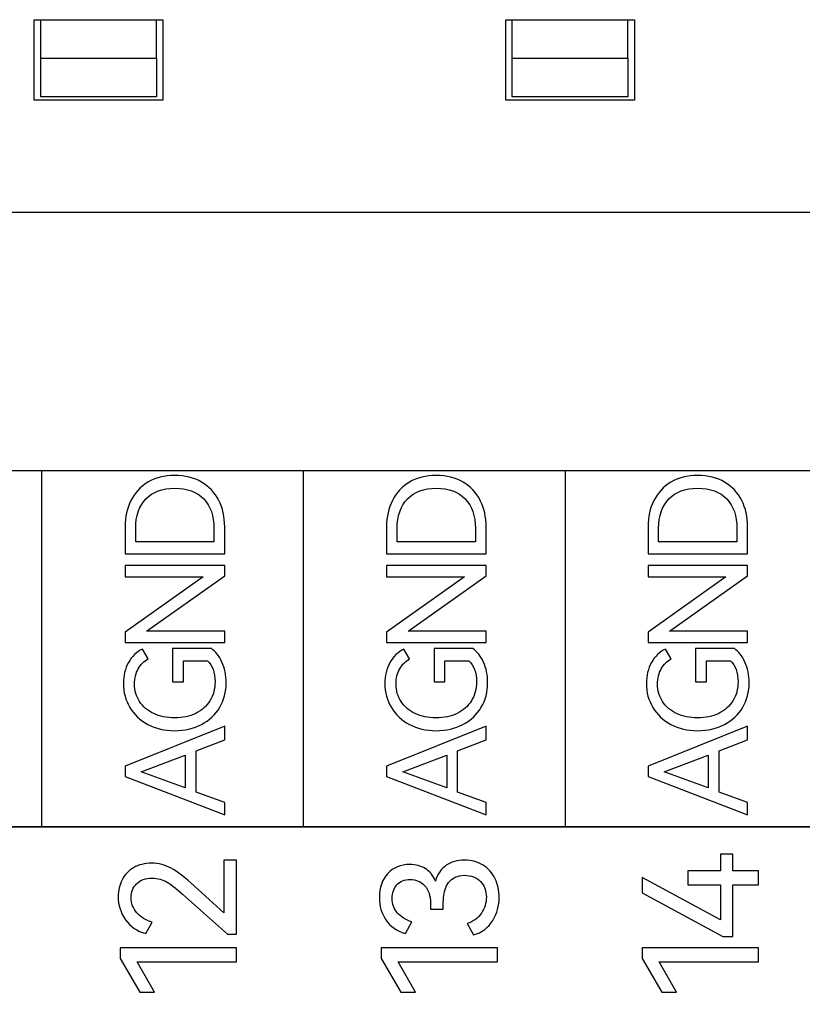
# Model space of a CAD drawing. Header units: millimetres. Extents: x 0 to 427, y 0 to 299.
# Tile 19 of 29: x 132 to 144, y 163 to 178. Entities that reach past the tile are written whole.
import ezdxf

# ---------------------------------------------------------------- set-up
doc = ezdxf.new("R2010")
doc.units = ezdxf.units.MM
doc.header["$LTSCALE"] = 23.1
doc.header["$MEASUREMENT"] = 0
doc.header["$PDSIZE"] = -5
doc.layers.add('IQC尺寸', color=3, linetype='Continuous', lineweight=18)
doc.layers.add('Layer0000', color=7, linetype='Continuous', lineweight=25)
doc.dimstyles.new('+-0.05', dxfattribs={"dimtxt": 2, "dimasz": 2, "dimexe": 1.25, "dimexo": 0.625, "dimtad": 1, "dimdsep": 46, "dimtxsty": 'Standard', "dimcen": 1.5, "dimdle": 4, "dimadec": 0, "dimazin": 0, "dimtol": 1, "dimtp": 0.05, "dimtm": 0.05, "dimtfac": 1, "dimtmove": 0, "dimatfit": 3, "dimfxl": 1, "dimtolj": 1, "dimarcsym": 0})

# ---------------------------------------------------------------- blocks, each defined once
blk = doc.blocks.new('*D34')
at = {"layer": 'Defpoints', "color": 0}
for p in [(195.088, 174.065), (89.1, 120.365), (195.088, 100.517)]:
    blk.add_point(p, dxfattribs=at)
at = {"layer": 'IQC尺寸', "color": 0, "lineweight": -2}
for p, q in [((195.088, 173.44), (195.088, 99.267)), ((89.1, 119.74), (89.1, 99.267)), ((91.1, 100.517), (193.088, 100.517))]:
    blk.add_line(p, q, dxfattribs=at)
at = {"layer": 'IQC尺寸', "color": 0}
for points in [[(91.1, 100.851), (91.1, 100.184), (89.1, 100.517)], [(193.088, 100.184), (193.088, 100.851), (195.088, 100.517)]]:
    blk.add_solid(points, dxfattribs=at)
at = {"layer": 'IQC尺寸', "color": 0, "insert": (142.094, 102.172), "char_height": 2, "attachment_point": 5}
blk.add_mtext('\\A1;106%%p0.2', dxfattribs=at)

msp = doc.modelspace()

# ---------------------------------------------------------------- linework, layer by layer
at = {"layer": 'Layer0000', "color": 7, "linetype": 'Continuous', "lineweight": 25}
for p, q in [((132.142, 177.115), (132.142, 178.365)), ((132.142, 178.365), (134.142, 178.365)), ((132.242, 177.765), (132.242, 178.365)), ((134.042, 177.765), (134.042, 178.365)), ((134.142, 178.365), (134.142, 177.115)), ((139.472, 177.115), (139.472, 178.365)), ((139.472, 178.365), (141.472, 178.365)), ((139.572, 177.765), (139.572, 178.365)), ((141.372, 177.765), (141.372, 178.365)), ((141.472, 178.365), (141.472, 177.115)), ((132.242, 177.165), (132.242, 177.765)), ((132.242, 177.765), (134.042, 177.765)), ((134.042, 177.765), (134.042, 177.165)), ((139.572, 177.165), (139.572, 177.765)), ((139.572, 177.765), (141.372, 177.765)), ((141.372, 177.765), (141.372, 177.165)), ((134.042, 177.165), (132.242, 177.165)), ((141.372, 177.165), (139.572, 177.165)), ((134.142, 177.115), (132.142, 177.115)), ((141.472, 177.115), (139.472, 177.115)), ((188.952, 175.365), (119.768, 175.365))]:
    msp.add_line(p, q, dxfattribs=at)
msp.add_lwpolyline([(160.752, 162.877), (160.752, 165.808), (124.119, 165.808), (124.119, 162.877), (160.752, 162.877)], close=True, dxfattribs=at)
for points, knots in [([(160.752, 171.351), (160.752, 171.351), (156.681, 171.351), (156.681, 171.351), (156.681, 171.351), (156.681, 171.351), (152.611, 171.351), (152.611, 171.351), (152.611, 171.351), (152.611, 171.351), (148.541, 171.351), (148.541, 171.351), (148.541, 171.351), (148.541, 171.351), (144.47, 171.351), (144.47, 171.351), (144.47, 171.351), (144.47, 171.351), (140.4, 171.351), (140.4, 171.351), (140.4, 171.351), (140.4, 171.351), (136.329, 171.351), (136.329, 171.351), (136.329, 171.351), (136.329, 171.351), (132.259, 171.351), (132.259, 171.351), (132.259, 171.351), (132.259, 171.351), (128.189, 171.351), (128.189, 171.351), (128.189, 171.351), (128.189, 171.351), (124.119, 171.351), (124.119, 171.351)], [0, 0, 0, 0, 0.111111, 0.111111, 0.111111, 0.111111, 0.222222, 0.222222, 0.222222, 0.222222, 0.333333, 0.333333, 0.333333, 0.333333, 0.444444, 0.444444, 0.444444, 0.444444, 0.555556, 0.555556, 0.555556, 0.555556, 0.666667, 0.666667, 0.666667, 0.666667, 0.777778, 0.777778, 0.777778, 0.777778, 0.888889, 0.888889, 0.888889, 0.888889, 1, 1, 1, 1]), ([(133.553, 170.48), (133.553, 170.631), (133.583, 170.767), (133.644, 170.887), (133.644, 170.887), (133.704, 171.008), (133.793, 171.103), (133.909, 171.172), (133.909, 171.172), (134.026, 171.241), (134.164, 171.276), (134.325, 171.276), (134.325, 171.276), (134.487, 171.276), (134.627, 171.242), (134.743, 171.173), (134.743, 171.173), (134.86, 171.105), (134.948, 171.01), (135.01, 170.89), (135.01, 170.89), (135.071, 170.769), (135.102, 170.632), (135.102, 170.48), (135.102, 170.48), (135.102, 170.48), (135.102, 170.057), (135.102, 170.057), (135.102, 170.057), (135.102, 170.057), (133.553, 170.057), (133.553, 170.057), (133.553, 170.057), (133.553, 170.057), (133.553, 170.48), (133.553, 170.48)], [0, 0, 0, 0, 0.111111, 0.111111, 0.111111, 0.111111, 0.222222, 0.222222, 0.222222, 0.222222, 0.333333, 0.333333, 0.333333, 0.333333, 0.444444, 0.444444, 0.444444, 0.444444, 0.555556, 0.555556, 0.555556, 0.555556, 0.666667, 0.666667, 0.666667, 0.666667, 0.777778, 0.777778, 0.777778, 0.777778, 0.888889, 0.888889, 0.888889, 0.888889, 1, 1, 1, 1]), ([(137.619, 170.48), (137.619, 170.631), (137.649, 170.767), (137.71, 170.887), (137.71, 170.887), (137.77, 171.008), (137.859, 171.103), (137.975, 171.172), (137.975, 171.172), (138.092, 171.241), (138.23, 171.276), (138.391, 171.276), (138.391, 171.276), (138.553, 171.276), (138.693, 171.242), (138.809, 171.173), (138.809, 171.173), (138.926, 171.105), (139.014, 171.01), (139.076, 170.89), (139.076, 170.89), (139.137, 170.769), (139.168, 170.632), (139.168, 170.48), (139.168, 170.48), (139.168, 170.48), (139.168, 170.057), (139.168, 170.057), (139.168, 170.057), (139.168, 170.057), (137.619, 170.057), (137.619, 170.057), (137.619, 170.057), (137.619, 170.057), (137.619, 170.48), (137.619, 170.48)], [0, 0, 0, 0, 0.111111, 0.111111, 0.111111, 0.111111, 0.222222, 0.222222, 0.222222, 0.222222, 0.333333, 0.333333, 0.333333, 0.333333, 0.444444, 0.444444, 0.444444, 0.444444, 0.555556, 0.555556, 0.555556, 0.555556, 0.666667, 0.666667, 0.666667, 0.666667, 0.777778, 0.777778, 0.777778, 0.777778, 0.888889, 0.888889, 0.888889, 0.888889, 1, 1, 1, 1]), ([(141.685, 170.48), (141.685, 170.631), (141.715, 170.767), (141.776, 170.887), (141.776, 170.887), (141.836, 171.008), (141.925, 171.103), (142.041, 171.172), (142.041, 171.172), (142.158, 171.241), (142.296, 171.276), (142.457, 171.276), (142.457, 171.276), (142.619, 171.276), (142.759, 171.242), (142.875, 171.173), (142.875, 171.173), (142.992, 171.105), (143.08, 171.01), (143.142, 170.89), (143.142, 170.89), (143.203, 170.769), (143.234, 170.632), (143.234, 170.48), (143.234, 170.48), (143.234, 170.48), (143.234, 170.057), (143.234, 170.057), (143.234, 170.057), (143.234, 170.057), (141.685, 170.057), (141.685, 170.057), (141.685, 170.057), (141.685, 170.057), (141.685, 170.48), (141.685, 170.48)], [0, 0, 0, 0, 0.111111, 0.111111, 0.111111, 0.111111, 0.222222, 0.222222, 0.222222, 0.222222, 0.333333, 0.333333, 0.333333, 0.333333, 0.444444, 0.444444, 0.444444, 0.444444, 0.555556, 0.555556, 0.555556, 0.555556, 0.666667, 0.666667, 0.666667, 0.666667, 0.777778, 0.777778, 0.777778, 0.777778, 0.888889, 0.888889, 0.888889, 0.888889, 1, 1, 1, 1]), ([(134.935, 170.455), (134.935, 170.649), (134.882, 170.802), (134.776, 170.912), (134.776, 170.912), (134.67, 171.022), (134.52, 171.077), (134.325, 171.077), (134.325, 171.077), (134.133, 171.077), (133.984, 171.022), (133.877, 170.911), (133.877, 170.911), (133.771, 170.8), (133.718, 170.648), (133.718, 170.455), (133.718, 170.455), (133.718, 170.455), (133.718, 170.245), (133.718, 170.245), (133.718, 170.245), (133.718, 170.245), (134.935, 170.245), (134.935, 170.245), (134.935, 170.245), (134.935, 170.245), (134.935, 170.455), (134.935, 170.455)], [0, 0, 0, 0, 0.142857, 0.142857, 0.142857, 0.142857, 0.285714, 0.285714, 0.285714, 0.285714, 0.428571, 0.428571, 0.428571, 0.428571, 0.571429, 0.571429, 0.571429, 0.571429, 0.714286, 0.714286, 0.714286, 0.714286, 0.857143, 0.857143, 0.857143, 0.857143, 1, 1, 1, 1]), ([(139.001, 170.455), (139.001, 170.649), (138.948, 170.802), (138.842, 170.912), (138.842, 170.912), (138.736, 171.022), (138.586, 171.077), (138.391, 171.077), (138.391, 171.077), (138.199, 171.077), (138.05, 171.022), (137.943, 170.911), (137.943, 170.911), (137.837, 170.8), (137.784, 170.648), (137.784, 170.455), (137.784, 170.455), (137.784, 170.455), (137.784, 170.245), (137.784, 170.245), (137.784, 170.245), (137.784, 170.245), (139.001, 170.245), (139.001, 170.245), (139.001, 170.245), (139.001, 170.245), (139.001, 170.455), (139.001, 170.455)], [0, 0, 0, 0, 0.142857, 0.142857, 0.142857, 0.142857, 0.285714, 0.285714, 0.285714, 0.285714, 0.428571, 0.428571, 0.428571, 0.428571, 0.571429, 0.571429, 0.571429, 0.571429, 0.714286, 0.714286, 0.714286, 0.714286, 0.857143, 0.857143, 0.857143, 0.857143, 1, 1, 1, 1]), ([(143.067, 170.455), (143.067, 170.649), (143.014, 170.802), (142.908, 170.912), (142.908, 170.912), (142.802, 171.022), (142.652, 171.077), (142.457, 171.077), (142.457, 171.077), (142.265, 171.077), (142.116, 171.022), (142.009, 170.911), (142.009, 170.911), (141.903, 170.8), (141.85, 170.648), (141.85, 170.455), (141.85, 170.455), (141.85, 170.455), (141.85, 170.245), (141.85, 170.245), (141.85, 170.245), (141.85, 170.245), (143.067, 170.245), (143.067, 170.245), (143.067, 170.245), (143.067, 170.245), (143.067, 170.455), (143.067, 170.455)], [0, 0, 0, 0, 0.142857, 0.142857, 0.142857, 0.142857, 0.285714, 0.285714, 0.285714, 0.285714, 0.428571, 0.428571, 0.428571, 0.428571, 0.571429, 0.571429, 0.571429, 0.571429, 0.714286, 0.714286, 0.714286, 0.714286, 0.857143, 0.857143, 0.857143, 0.857143, 1, 1, 1, 1]), ([(133.553, 168.838), (133.553, 168.838), (134.765, 169.699), (134.765, 169.699), (134.765, 169.699), (134.765, 169.699), (133.553, 169.699), (133.553, 169.699), (133.553, 169.699), (133.553, 169.699), (133.553, 169.877), (133.553, 169.877), (133.553, 169.877), (133.553, 169.877), (135.102, 169.877), (135.102, 169.877), (135.102, 169.877), (135.102, 169.877), (135.102, 169.718), (135.102, 169.718), (135.102, 169.718), (135.102, 169.718), (133.887, 168.857), (133.887, 168.857), (133.887, 168.857), (133.887, 168.857), (135.102, 168.857), (135.102, 168.857), (135.102, 168.857), (135.102, 168.857), (135.102, 168.679), (135.102, 168.679), (135.102, 168.679), (135.102, 168.679), (133.553, 168.679), (133.553, 168.679), (133.553, 168.679), (133.553, 168.679), (133.553, 168.838), (133.553, 168.838)], [0, 0, 0, 0, 0.1, 0.1, 0.1, 0.1, 0.2, 0.2, 0.2, 0.2, 0.3, 0.3, 0.3, 0.3, 0.4, 0.4, 0.4, 0.4, 0.5, 0.5, 0.5, 0.5, 0.6, 0.6, 0.6, 0.6, 0.7, 0.7, 0.7, 0.7, 0.8, 0.8, 0.8, 0.8, 0.9, 0.9, 0.9, 0.9, 1, 1, 1, 1]), ([(137.619, 168.838), (137.619, 168.838), (138.831, 169.699), (138.831, 169.699), (138.831, 169.699), (138.831, 169.699), (137.619, 169.699), (137.619, 169.699), (137.619, 169.699), (137.619, 169.699), (137.619, 169.877), (137.619, 169.877), (137.619, 169.877), (137.619, 169.877), (139.168, 169.877), (139.168, 169.877), (139.168, 169.877), (139.168, 169.877), (139.168, 169.718), (139.168, 169.718), (139.168, 169.718), (139.168, 169.718), (137.953, 168.857), (137.953, 168.857), (137.953, 168.857), (137.953, 168.857), (139.168, 168.857), (139.168, 168.857), (139.168, 168.857), (139.168, 168.857), (139.168, 168.679), (139.168, 168.679), (139.168, 168.679), (139.168, 168.679), (137.619, 168.679), (137.619, 168.679), (137.619, 168.679), (137.619, 168.679), (137.619, 168.838), (137.619, 168.838)], [0, 0, 0, 0, 0.1, 0.1, 0.1, 0.1, 0.2, 0.2, 0.2, 0.2, 0.3, 0.3, 0.3, 0.3, 0.4, 0.4, 0.4, 0.4, 0.5, 0.5, 0.5, 0.5, 0.6, 0.6, 0.6, 0.6, 0.7, 0.7, 0.7, 0.7, 0.8, 0.8, 0.8, 0.8, 0.9, 0.9, 0.9, 0.9, 1, 1, 1, 1]), ([(141.685, 168.838), (141.685, 168.838), (142.897, 169.699), (142.897, 169.699), (142.897, 169.699), (142.897, 169.699), (141.685, 169.699), (141.685, 169.699), (141.685, 169.699), (141.685, 169.699), (141.685, 169.877), (141.685, 169.877), (141.685, 169.877), (141.685, 169.877), (143.234, 169.877), (143.234, 169.877), (143.234, 169.877), (143.234, 169.877), (143.234, 169.718), (143.234, 169.718), (143.234, 169.718), (143.234, 169.718), (142.019, 168.857), (142.019, 168.857), (142.019, 168.857), (142.019, 168.857), (143.234, 168.857), (143.234, 168.857), (143.234, 168.857), (143.234, 168.857), (143.234, 168.679), (143.234, 168.679), (143.234, 168.679), (143.234, 168.679), (141.685, 168.679), (141.685, 168.679), (141.685, 168.679), (141.685, 168.679), (141.685, 168.838), (141.685, 168.838)], [0, 0, 0, 0, 0.1, 0.1, 0.1, 0.1, 0.2, 0.2, 0.2, 0.2, 0.3, 0.3, 0.3, 0.3, 0.4, 0.4, 0.4, 0.4, 0.5, 0.5, 0.5, 0.5, 0.6, 0.6, 0.6, 0.6, 0.7, 0.7, 0.7, 0.7, 0.8, 0.8, 0.8, 0.8, 0.9, 0.9, 0.9, 0.9, 1, 1, 1, 1]), ([(134.461, 168.068), (134.461, 168.068), (134.291, 168.068), (134.291, 168.068), (134.291, 168.068), (134.291, 168.068), (134.291, 168.584), (134.291, 168.584), (134.291, 168.584), (134.291, 168.584), (134.895, 168.584), (134.895, 168.584), (134.895, 168.584), (134.961, 168.539), (135.016, 168.469), (135.06, 168.375), (135.06, 168.375), (135.103, 168.28), (135.125, 168.174), (135.125, 168.055), (135.125, 168.055), (135.125, 167.913), (135.092, 167.784), (135.025, 167.671), (135.025, 167.671), (134.958, 167.557), (134.863, 167.468), (134.741, 167.404), (134.741, 167.404), (134.619, 167.34), (134.48, 167.308), (134.323, 167.308), (134.323, 167.308), (134.168, 167.308), (134.03, 167.34), (133.909, 167.404), (133.909, 167.404), (133.789, 167.468), (133.695, 167.557), (133.628, 167.669), (133.628, 167.669), (133.561, 167.781), (133.527, 167.905), (133.527, 168.042), (133.527, 168.042), (133.527, 168.164), (133.553, 168.272), (133.606, 168.367), (133.606, 168.367), (133.658, 168.462), (133.73, 168.532), (133.824, 168.576), (133.824, 168.576), (133.824, 168.576), (133.912, 168.423), (133.912, 168.423), (133.912, 168.423), (133.849, 168.389), (133.798, 168.339), (133.759, 168.271), (133.759, 168.271), (133.72, 168.203), (133.701, 168.124), (133.701, 168.034), (133.701, 168.034), (133.701, 167.931), (133.727, 167.839), (133.779, 167.76), (133.779, 167.76), (133.831, 167.68), (133.904, 167.618), (133.998, 167.574), (133.998, 167.574), (134.092, 167.529), (134.2, 167.507), (134.323, 167.507), (134.323, 167.507), (134.447, 167.507), (134.557, 167.53), (134.652, 167.577), (134.652, 167.577), (134.747, 167.623), (134.821, 167.689), (134.873, 167.774), (134.873, 167.774), (134.926, 167.858), (134.952, 167.956), (134.952, 168.068), (134.952, 168.068), (134.952, 168.212), (134.912, 168.321), (134.833, 168.396), (134.833, 168.396), (134.833, 168.396), (134.461, 168.396), (134.461, 168.396), (134.461, 168.396), (134.461, 168.396), (134.461, 168.068), (134.461, 168.068)], [0, 0, 0, 0, 0.04, 0.04, 0.04, 0.04, 0.08, 0.08, 0.08, 0.08, 0.12, 0.12, 0.12, 0.12, 0.16, 0.16, 0.16, 0.16, 0.2, 0.2, 0.2, 0.2, 0.24, 0.24, 0.24, 0.24, 0.28, 0.28, 0.28, 0.28, 0.32, 0.32, 0.32, 0.32, 0.36, 0.36, 0.36, 0.36, 0.4, 0.4, 0.4, 0.4, 0.44, 0.44, 0.44, 0.44, 0.48, 0.48, 0.48, 0.48, 0.52, 0.52, 0.52, 0.52, 0.56, 0.56, 0.56, 0.56, 0.6, 0.6, 0.6, 0.6, 0.64, 0.64, 0.64, 0.64, 0.68, 0.68, 0.68, 0.68, 0.72, 0.72, 0.72, 0.72, 0.76, 0.76, 0.76, 0.76, 0.8, 0.8, 0.8, 0.8, 0.84, 0.84, 0.84, 0.84, 0.88, 0.88, 0.88, 0.88, 0.92, 0.92, 0.92, 0.92, 0.96, 0.96, 0.96, 0.96, 1, 1, 1, 1]), ([(138.527, 168.068), (138.527, 168.068), (138.357, 168.068), (138.357, 168.068), (138.357, 168.068), (138.357, 168.068), (138.357, 168.584), (138.357, 168.584), (138.357, 168.584), (138.357, 168.584), (138.961, 168.584), (138.961, 168.584), (138.961, 168.584), (139.027, 168.539), (139.082, 168.469), (139.126, 168.375), (139.126, 168.375), (139.169, 168.28), (139.191, 168.174), (139.191, 168.055), (139.191, 168.055), (139.191, 167.913), (139.158, 167.784), (139.091, 167.671), (139.091, 167.671), (139.024, 167.557), (138.929, 167.468), (138.807, 167.404), (138.807, 167.404), (138.685, 167.34), (138.546, 167.308), (138.389, 167.308), (138.389, 167.308), (138.234, 167.308), (138.096, 167.34), (137.975, 167.404), (137.975, 167.404), (137.855, 167.468), (137.761, 167.557), (137.694, 167.669), (137.694, 167.669), (137.627, 167.781), (137.593, 167.905), (137.593, 168.042), (137.593, 168.042), (137.593, 168.164), (137.619, 168.272), (137.672, 168.367), (137.672, 168.367), (137.724, 168.462), (137.796, 168.532), (137.89, 168.576), (137.89, 168.576), (137.89, 168.576), (137.978, 168.423), (137.978, 168.423), (137.978, 168.423), (137.915, 168.389), (137.864, 168.339), (137.825, 168.271), (137.825, 168.271), (137.786, 168.203), (137.767, 168.124), (137.767, 168.034), (137.767, 168.034), (137.767, 167.931), (137.793, 167.839), (137.845, 167.76), (137.845, 167.76), (137.897, 167.68), (137.97, 167.618), (138.064, 167.574), (138.064, 167.574), (138.158, 167.529), (138.266, 167.507), (138.389, 167.507), (138.389, 167.507), (138.513, 167.507), (138.623, 167.53), (138.718, 167.577), (138.718, 167.577), (138.813, 167.623), (138.887, 167.689), (138.939, 167.774), (138.939, 167.774), (138.992, 167.858), (139.018, 167.956), (139.018, 168.068), (139.018, 168.068), (139.018, 168.212), (138.978, 168.321), (138.899, 168.396), (138.899, 168.396), (138.899, 168.396), (138.527, 168.396), (138.527, 168.396), (138.527, 168.396), (138.527, 168.396), (138.527, 168.068), (138.527, 168.068)], [0, 0, 0, 0, 0.04, 0.04, 0.04, 0.04, 0.08, 0.08, 0.08, 0.08, 0.12, 0.12, 0.12, 0.12, 0.16, 0.16, 0.16, 0.16, 0.2, 0.2, 0.2, 0.2, 0.24, 0.24, 0.24, 0.24, 0.28, 0.28, 0.28, 0.28, 0.32, 0.32, 0.32, 0.32, 0.36, 0.36, 0.36, 0.36, 0.4, 0.4, 0.4, 0.4, 0.44, 0.44, 0.44, 0.44, 0.48, 0.48, 0.48, 0.48, 0.52, 0.52, 0.52, 0.52, 0.56, 0.56, 0.56, 0.56, 0.6, 0.6, 0.6, 0.6, 0.64, 0.64, 0.64, 0.64, 0.68, 0.68, 0.68, 0.68, 0.72, 0.72, 0.72, 0.72, 0.76, 0.76, 0.76, 0.76, 0.8, 0.8, 0.8, 0.8, 0.84, 0.84, 0.84, 0.84, 0.88, 0.88, 0.88, 0.88, 0.92, 0.92, 0.92, 0.92, 0.96, 0.96, 0.96, 0.96, 1, 1, 1, 1]), ([(142.593, 168.068), (142.593, 168.068), (142.423, 168.068), (142.423, 168.068), (142.423, 168.068), (142.423, 168.068), (142.423, 168.584), (142.423, 168.584), (142.423, 168.584), (142.423, 168.584), (143.027, 168.584), (143.027, 168.584), (143.027, 168.584), (143.093, 168.539), (143.148, 168.469), (143.192, 168.375), (143.192, 168.375), (143.235, 168.28), (143.257, 168.174), (143.257, 168.055), (143.257, 168.055), (143.257, 167.913), (143.224, 167.784), (143.157, 167.671), (143.157, 167.671), (143.09, 167.557), (142.995, 167.468), (142.873, 167.404), (142.873, 167.404), (142.751, 167.34), (142.612, 167.308), (142.455, 167.308), (142.455, 167.308), (142.3, 167.308), (142.162, 167.34), (142.041, 167.404), (142.041, 167.404), (141.921, 167.468), (141.827, 167.557), (141.76, 167.669), (141.76, 167.669), (141.693, 167.781), (141.659, 167.905), (141.659, 168.042), (141.659, 168.042), (141.659, 168.164), (141.685, 168.272), (141.738, 168.367), (141.738, 168.367), (141.79, 168.462), (141.862, 168.532), (141.956, 168.576), (141.956, 168.576), (141.956, 168.576), (142.044, 168.423), (142.044, 168.423), (142.044, 168.423), (141.981, 168.389), (141.93, 168.339), (141.891, 168.271), (141.891, 168.271), (141.852, 168.203), (141.833, 168.124), (141.833, 168.034), (141.833, 168.034), (141.833, 167.931), (141.859, 167.839), (141.911, 167.76), (141.911, 167.76), (141.963, 167.68), (142.036, 167.618), (142.13, 167.574), (142.13, 167.574), (142.224, 167.529), (142.332, 167.507), (142.455, 167.507), (142.455, 167.507), (142.579, 167.507), (142.689, 167.53), (142.784, 167.577), (142.784, 167.577), (142.879, 167.623), (142.953, 167.689), (143.005, 167.774), (143.005, 167.774), (143.058, 167.858), (143.084, 167.956), (143.084, 168.068), (143.084, 168.068), (143.084, 168.212), (143.044, 168.321), (142.965, 168.396), (142.965, 168.396), (142.965, 168.396), (142.593, 168.396), (142.593, 168.396), (142.593, 168.396), (142.593, 168.396), (142.593, 168.068), (142.593, 168.068)], [0, 0, 0, 0, 0.04, 0.04, 0.04, 0.04, 0.08, 0.08, 0.08, 0.08, 0.12, 0.12, 0.12, 0.12, 0.16, 0.16, 0.16, 0.16, 0.2, 0.2, 0.2, 0.2, 0.24, 0.24, 0.24, 0.24, 0.28, 0.28, 0.28, 0.28, 0.32, 0.32, 0.32, 0.32, 0.36, 0.36, 0.36, 0.36, 0.4, 0.4, 0.4, 0.4, 0.44, 0.44, 0.44, 0.44, 0.48, 0.48, 0.48, 0.48, 0.52, 0.52, 0.52, 0.52, 0.56, 0.56, 0.56, 0.56, 0.6, 0.6, 0.6, 0.6, 0.64, 0.64, 0.64, 0.64, 0.68, 0.68, 0.68, 0.68, 0.72, 0.72, 0.72, 0.72, 0.76, 0.76, 0.76, 0.76, 0.8, 0.8, 0.8, 0.8, 0.84, 0.84, 0.84, 0.84, 0.88, 0.88, 0.88, 0.88, 0.92, 0.92, 0.92, 0.92, 0.96, 0.96, 0.96, 0.96, 1, 1, 1, 1]), ([(133.553, 166.754), (133.553, 166.754), (135.102, 167.376), (135.102, 167.376), (135.102, 167.376), (135.102, 167.376), (135.102, 167.166), (135.102, 167.166), (135.102, 167.166), (135.102, 167.166), (134.657, 166.995), (134.657, 166.995), (134.657, 166.995), (134.657, 166.995), (134.657, 166.354), (134.657, 166.354), (134.657, 166.354), (134.657, 166.354), (135.102, 166.191), (135.102, 166.191), (135.102, 166.191), (135.102, 166.191), (135.102, 166), (135.102, 166), (135.102, 166), (135.102, 166), (133.553, 166.595), (133.553, 166.595), (133.553, 166.595), (133.553, 166.595), (133.553, 166.754), (133.553, 166.754)], [0, 0, 0, 0, 0.125, 0.125, 0.125, 0.125, 0.25, 0.25, 0.25, 0.25, 0.375, 0.375, 0.375, 0.375, 0.5, 0.5, 0.5, 0.5, 0.625, 0.625, 0.625, 0.625, 0.75, 0.75, 0.75, 0.75, 0.875, 0.875, 0.875, 0.875, 1, 1, 1, 1]), ([(137.619, 166.754), (137.619, 166.754), (139.168, 167.376), (139.168, 167.376), (139.168, 167.376), (139.168, 167.376), (139.168, 167.166), (139.168, 167.166), (139.168, 167.166), (139.168, 167.166), (138.723, 166.995), (138.723, 166.995), (138.723, 166.995), (138.723, 166.995), (138.723, 166.354), (138.723, 166.354), (138.723, 166.354), (138.723, 166.354), (139.168, 166.191), (139.168, 166.191), (139.168, 166.191), (139.168, 166.191), (139.168, 166), (139.168, 166), (139.168, 166), (139.168, 166), (137.619, 166.595), (137.619, 166.595), (137.619, 166.595), (137.619, 166.595), (137.619, 166.754), (137.619, 166.754)], [0, 0, 0, 0, 0.125, 0.125, 0.125, 0.125, 0.25, 0.25, 0.25, 0.25, 0.375, 0.375, 0.375, 0.375, 0.5, 0.5, 0.5, 0.5, 0.625, 0.625, 0.625, 0.625, 0.75, 0.75, 0.75, 0.75, 0.875, 0.875, 0.875, 0.875, 1, 1, 1, 1]), ([(141.685, 166.754), (141.685, 166.754), (143.234, 167.376), (143.234, 167.376), (143.234, 167.376), (143.234, 167.376), (143.234, 167.166), (143.234, 167.166), (143.234, 167.166), (143.234, 167.166), (142.789, 166.995), (142.789, 166.995), (142.789, 166.995), (142.789, 166.995), (142.789, 166.354), (142.789, 166.354), (142.789, 166.354), (142.789, 166.354), (143.234, 166.191), (143.234, 166.191), (143.234, 166.191), (143.234, 166.191), (143.234, 166), (143.234, 166), (143.234, 166), (143.234, 166), (141.685, 166.595), (141.685, 166.595), (141.685, 166.595), (141.685, 166.595), (141.685, 166.754), (141.685, 166.754)], [0, 0, 0, 0, 0.125, 0.125, 0.125, 0.125, 0.25, 0.25, 0.25, 0.25, 0.375, 0.375, 0.375, 0.375, 0.5, 0.5, 0.5, 0.5, 0.625, 0.625, 0.625, 0.625, 0.75, 0.75, 0.75, 0.75, 0.875, 0.875, 0.875, 0.875, 1, 1, 1, 1]), ([(134.488, 166.929), (134.488, 166.929), (133.804, 166.667), (133.804, 166.667), (133.804, 166.667), (133.804, 166.667), (134.488, 166.417), (134.488, 166.417), (134.488, 166.417), (134.488, 166.417), (134.488, 166.929), (134.488, 166.929)], [0, 0, 0, 0, 0.333333, 0.333333, 0.333333, 0.333333, 0.666667, 0.666667, 0.666667, 0.666667, 1, 1, 1, 1]), ([(138.554, 166.929), (138.554, 166.929), (137.87, 166.667), (137.87, 166.667), (137.87, 166.667), (137.87, 166.667), (138.554, 166.417), (138.554, 166.417), (138.554, 166.417), (138.554, 166.417), (138.554, 166.929), (138.554, 166.929)], [0, 0, 0, 0, 0.333333, 0.333333, 0.333333, 0.333333, 0.666667, 0.666667, 0.666667, 0.666667, 1, 1, 1, 1]), ([(142.62, 166.929), (142.62, 166.929), (141.936, 166.667), (141.936, 166.667), (141.936, 166.667), (141.936, 166.667), (142.62, 166.417), (142.62, 166.417), (142.62, 166.417), (142.62, 166.417), (142.62, 166.929), (142.62, 166.929)], [0, 0, 0, 0, 0.333333, 0.333333, 0.333333, 0.333333, 0.666667, 0.666667, 0.666667, 0.666667, 1, 1, 1, 1]), ([(160.752, 165.81), (160.752, 165.81), (156.681, 165.81), (156.681, 165.81), (156.681, 165.81), (156.681, 165.81), (152.611, 165.81), (152.611, 165.81), (152.611, 165.81), (152.611, 165.81), (148.541, 165.81), (148.541, 165.81), (148.541, 165.81), (148.541, 165.81), (144.47, 165.81), (144.47, 165.81), (144.47, 165.81), (144.47, 165.81), (140.4, 165.81), (140.4, 165.81), (140.4, 165.81), (140.4, 165.81), (136.329, 165.81), (136.329, 165.81), (136.329, 165.81), (136.329, 165.81), (132.259, 165.81), (132.259, 165.81), (132.259, 165.81), (132.259, 165.81), (128.189, 165.81), (128.189, 165.81), (128.189, 165.81), (128.189, 165.81), (124.119, 165.81), (124.119, 165.81)], [0, 0, 0, 0, 0.111111, 0.111111, 0.111111, 0.111111, 0.222222, 0.222222, 0.222222, 0.222222, 0.333333, 0.333333, 0.333333, 0.333333, 0.444444, 0.444444, 0.444444, 0.444444, 0.555556, 0.555556, 0.555556, 0.555556, 0.666667, 0.666667, 0.666667, 0.666667, 0.777778, 0.777778, 0.777778, 0.777778, 0.888889, 0.888889, 0.888889, 0.888889, 1, 1, 1, 1]), ([(142.305, 165.128), (142.305, 165.128), (142.811, 165.128), (142.811, 165.128), (142.811, 165.128), (142.811, 165.128), (142.811, 165.388), (142.811, 165.388), (142.811, 165.388), (142.811, 165.388), (143.002, 165.388), (143.002, 165.388), (143.002, 165.388), (143.002, 165.388), (143.002, 165.128), (143.002, 165.128), (143.002, 165.128), (143.002, 165.128), (143.402, 165.128), (143.402, 165.128), (143.402, 165.128), (143.402, 165.128), (143.402, 164.909), (143.402, 164.909), (143.402, 164.909), (143.402, 164.909), (143.002, 164.909), (143.002, 164.909), (143.002, 164.909), (143.002, 164.909), (143.002, 164.109), (143.002, 164.109), (143.002, 164.109), (143.002, 164.109), (142.849, 164.109), (142.849, 164.109), (142.849, 164.109), (142.849, 164.109), (141.592, 164.788), (141.592, 164.788), (141.592, 164.788), (141.592, 164.788), (141.592, 165.027), (141.592, 165.027), (141.592, 165.027), (141.592, 165.027), (142.811, 164.365), (142.811, 164.365), (142.811, 164.365), (142.811, 164.365), (142.811, 164.909), (142.811, 164.909), (142.811, 164.909), (142.811, 164.909), (142.305, 164.909), (142.305, 164.909), (142.305, 164.909), (142.305, 164.909), (142.305, 165.128), (142.305, 165.128)], [0, 0, 0, 0, 0.066667, 0.066667, 0.066667, 0.066667, 0.133333, 0.133333, 0.133333, 0.133333, 0.2, 0.2, 0.2, 0.2, 0.266667, 0.266667, 0.266667, 0.266667, 0.333333, 0.333333, 0.333333, 0.333333, 0.4, 0.4, 0.4, 0.4, 0.466667, 0.466667, 0.466667, 0.466667, 0.533333, 0.533333, 0.533333, 0.533333, 0.6, 0.6, 0.6, 0.6, 0.666667, 0.666667, 0.666667, 0.666667, 0.733333, 0.733333, 0.733333, 0.733333, 0.8, 0.8, 0.8, 0.8, 0.866667, 0.866667, 0.866667, 0.866667, 0.933333, 0.933333, 0.933333, 0.933333, 1, 1, 1, 1]), ([(135.091, 164.476), (135.091, 164.476), (135.091, 165.294), (135.091, 165.294), (135.091, 165.294), (135.091, 165.294), (135.286, 165.294), (135.286, 165.294), (135.286, 165.294), (135.286, 165.294), (135.286, 164.141), (135.286, 164.141), (135.286, 164.141), (135.286, 164.141), (135.145, 164.141), (135.145, 164.141), (135.145, 164.141), (135.145, 164.141), (134.493, 164.726), (134.493, 164.726), (134.493, 164.726), (134.371, 164.836), (134.275, 164.912), (134.206, 164.953), (134.206, 164.953), (134.136, 164.994), (134.06, 165.015), (133.977, 165.015), (133.977, 165.015), (133.872, 165.015), (133.79, 164.985), (133.733, 164.928), (133.733, 164.928), (133.676, 164.871), (133.646, 164.798), (133.646, 164.711), (133.646, 164.711), (133.646, 164.622), (133.677, 164.543), (133.737, 164.476), (133.737, 164.476), (133.796, 164.409), (133.876, 164.36), (133.975, 164.331), (133.975, 164.331), (133.975, 164.331), (133.874, 164.153), (133.874, 164.153), (133.874, 164.153), (133.739, 164.189), (133.634, 164.261), (133.559, 164.368), (133.559, 164.368), (133.484, 164.475), (133.446, 164.594), (133.446, 164.726), (133.446, 164.726), (133.446, 164.821), (133.467, 164.909), (133.507, 164.988), (133.507, 164.988), (133.547, 165.067), (133.606, 165.13), (133.685, 165.177), (133.685, 165.177), (133.763, 165.223), (133.857, 165.247), (133.967, 165.247), (133.967, 165.247), (134.074, 165.247), (134.176, 165.22), (134.271, 165.168), (134.271, 165.168), (134.366, 165.116), (134.487, 165.022), (134.632, 164.891), (134.632, 164.891), (134.632, 164.891), (135.091, 164.476), (135.091, 164.476)], [0, 0, 0, 0, 0.05, 0.05, 0.05, 0.05, 0.1, 0.1, 0.1, 0.1, 0.15, 0.15, 0.15, 0.15, 0.2, 0.2, 0.2, 0.2, 0.25, 0.25, 0.25, 0.25, 0.3, 0.3, 0.3, 0.3, 0.35, 0.35, 0.35, 0.35, 0.4, 0.4, 0.4, 0.4, 0.45, 0.45, 0.45, 0.45, 0.5, 0.5, 0.5, 0.5, 0.55, 0.55, 0.55, 0.55, 0.6, 0.6, 0.6, 0.6, 0.65, 0.65, 0.65, 0.65, 0.7, 0.7, 0.7, 0.7, 0.75, 0.75, 0.75, 0.75, 0.8, 0.8, 0.8, 0.8, 0.85, 0.85, 0.85, 0.85, 0.9, 0.9, 0.9, 0.9, 0.95, 0.95, 0.95, 0.95, 1, 1, 1, 1]), ([(138.378, 164.97), (138.413, 165.079), (138.469, 165.16), (138.546, 165.214), (138.546, 165.214), (138.624, 165.267), (138.719, 165.294), (138.833, 165.294), (138.833, 165.294), (138.945, 165.294), (139.042, 165.267), (139.123, 165.215), (139.123, 165.215), (139.204, 165.163), (139.267, 165.092), (139.308, 165.005), (139.308, 165.005), (139.35, 164.918), (139.371, 164.822), (139.371, 164.718), (139.371, 164.718), (139.371, 164.587), (139.337, 164.465), (139.27, 164.354), (139.27, 164.354), (139.202, 164.243), (139.103, 164.169), (138.973, 164.131), (138.973, 164.131), (138.973, 164.131), (138.872, 164.309), (138.872, 164.309), (138.872, 164.309), (138.971, 164.34), (139.046, 164.394), (139.096, 164.47), (139.096, 164.47), (139.145, 164.546), (139.171, 164.63), (139.171, 164.718), (139.171, 164.718), (139.171, 164.816), (139.14, 164.897), (139.081, 164.962), (139.081, 164.962), (139.021, 165.026), (138.937, 165.059), (138.83, 165.059), (138.83, 165.059), (138.61, 165.059), (138.499, 164.908), (138.499, 164.607), (138.499, 164.607), (138.499, 164.607), (138.499, 164.531), (138.499, 164.531), (138.499, 164.531), (138.499, 164.531), (138.302, 164.533), (138.302, 164.533), (138.302, 164.533), (138.302, 164.533), (138.302, 164.62), (138.302, 164.62), (138.302, 164.62), (138.302, 164.742), (138.272, 164.835), (138.213, 164.897), (138.213, 164.897), (138.154, 164.96), (138.078, 164.993), (137.986, 164.993), (137.986, 164.993), (137.898, 164.993), (137.83, 164.965), (137.781, 164.911), (137.781, 164.911), (137.731, 164.857), (137.707, 164.787), (137.707, 164.701), (137.707, 164.701), (137.707, 164.612), (137.733, 164.536), (137.786, 164.475), (137.786, 164.475), (137.838, 164.414), (137.914, 164.366), (138.013, 164.333), (138.013, 164.333), (138.013, 164.333), (137.912, 164.155), (137.912, 164.155), (137.912, 164.155), (137.778, 164.195), (137.677, 164.265), (137.609, 164.364), (137.609, 164.364), (137.541, 164.463), (137.507, 164.58), (137.507, 164.714), (137.507, 164.714), (137.507, 164.868), (137.55, 164.993), (137.637, 165.086), (137.637, 165.086), (137.725, 165.18), (137.839, 165.227), (137.981, 165.227), (137.981, 165.227), (138.071, 165.227), (138.151, 165.206), (138.22, 165.164), (138.22, 165.164), (138.289, 165.122), (138.342, 165.058), (138.378, 164.97)], [0, 0, 0, 0, 0.034483, 0.034483, 0.034483, 0.034483, 0.068966, 0.068966, 0.068966, 0.068966, 0.103448, 0.103448, 0.103448, 0.103448, 0.137931, 0.137931, 0.137931, 0.137931, 0.172414, 0.172414, 0.172414, 0.172414, 0.206897, 0.206897, 0.206897, 0.206897, 0.241379, 0.241379, 0.241379, 0.241379, 0.275862, 0.275862, 0.275862, 0.275862, 0.310345, 0.310345, 0.310345, 0.310345, 0.344828, 0.344828, 0.344828, 0.344828, 0.37931, 0.37931, 0.37931, 0.37931, 0.413793, 0.413793, 0.413793, 0.413793, 0.448276, 0.448276, 0.448276, 0.448276, 0.482759, 0.482759, 0.482759, 0.482759, 0.517241, 0.517241, 0.517241, 0.517241, 0.551724, 0.551724, 0.551724, 0.551724, 0.586207, 0.586207, 0.586207, 0.586207, 0.62069, 0.62069, 0.62069, 0.62069, 0.655172, 0.655172, 0.655172, 0.655172, 0.689655, 0.689655, 0.689655, 0.689655, 0.724138, 0.724138, 0.724138, 0.724138, 0.758621, 0.758621, 0.758621, 0.758621, 0.793103, 0.793103, 0.793103, 0.793103, 0.827586, 0.827586, 0.827586, 0.827586, 0.862069, 0.862069, 0.862069, 0.862069, 0.896552, 0.896552, 0.896552, 0.896552, 0.931034, 0.931034, 0.931034, 0.931034, 0.965517, 0.965517, 0.965517, 0.965517, 1, 1, 1, 1]), ([(134.009, 163.239), (134.009, 163.239), (133.782, 163.239), (133.782, 163.239), (133.782, 163.239), (133.782, 163.239), (133.476, 163.765), (133.476, 163.765), (133.476, 163.765), (133.476, 163.765), (133.476, 163.933), (133.476, 163.933), (133.476, 163.933), (133.476, 163.933), (135.286, 163.933), (135.286, 163.933), (135.286, 163.933), (135.286, 163.933), (135.286, 163.711), (135.286, 163.711), (135.286, 163.711), (135.286, 163.711), (133.74, 163.711), (133.74, 163.711), (133.74, 163.711), (133.74, 163.711), (134.009, 163.239), (134.009, 163.239)], [0, 0, 0, 0, 0.142857, 0.142857, 0.142857, 0.142857, 0.285714, 0.285714, 0.285714, 0.285714, 0.428571, 0.428571, 0.428571, 0.428571, 0.571429, 0.571429, 0.571429, 0.571429, 0.714286, 0.714286, 0.714286, 0.714286, 0.857143, 0.857143, 0.857143, 0.857143, 1, 1, 1, 1]), ([(138.067, 163.239), (138.067, 163.239), (137.84, 163.239), (137.84, 163.239), (137.84, 163.239), (137.84, 163.239), (137.534, 163.765), (137.534, 163.765), (137.534, 163.765), (137.534, 163.765), (137.534, 163.933), (137.534, 163.933), (137.534, 163.933), (137.534, 163.933), (139.344, 163.933), (139.344, 163.933), (139.344, 163.933), (139.344, 163.933), (139.344, 163.711), (139.344, 163.711), (139.344, 163.711), (139.344, 163.711), (137.798, 163.711), (137.798, 163.711), (137.798, 163.711), (137.798, 163.711), (138.067, 163.239), (138.067, 163.239)], [0, 0, 0, 0, 0.142857, 0.142857, 0.142857, 0.142857, 0.285714, 0.285714, 0.285714, 0.285714, 0.428571, 0.428571, 0.428571, 0.428571, 0.571429, 0.571429, 0.571429, 0.571429, 0.714286, 0.714286, 0.714286, 0.714286, 0.857143, 0.857143, 0.857143, 0.857143, 1, 1, 1, 1]), ([(142.125, 163.239), (142.125, 163.239), (141.898, 163.239), (141.898, 163.239), (141.898, 163.239), (141.898, 163.239), (141.592, 163.765), (141.592, 163.765), (141.592, 163.765), (141.592, 163.765), (141.592, 163.933), (141.592, 163.933), (141.592, 163.933), (141.592, 163.933), (143.402, 163.933), (143.402, 163.933), (143.402, 163.933), (143.402, 163.933), (143.402, 163.711), (143.402, 163.711), (143.402, 163.711), (143.402, 163.711), (141.856, 163.711), (141.856, 163.711), (141.856, 163.711), (141.856, 163.711), (142.125, 163.239), (142.125, 163.239)], [0, 0, 0, 0, 0.142857, 0.142857, 0.142857, 0.142857, 0.285714, 0.285714, 0.285714, 0.285714, 0.428571, 0.428571, 0.428571, 0.428571, 0.571429, 0.571429, 0.571429, 0.571429, 0.714286, 0.714286, 0.714286, 0.714286, 0.857143, 0.857143, 0.857143, 0.857143, 1, 1, 1, 1])]:
    msp.add_open_spline(points, degree=3, knots=knots, dxfattribs=at)
for points in [[(132.259, 165.81), (132.259, 165.81), (132.259, 171.351), (132.259, 171.351)], [(136.329, 165.81), (136.329, 165.81), (136.329, 171.351), (136.329, 171.351)], [(140.4, 165.81), (140.4, 165.81), (140.4, 171.351), (140.4, 171.351)]]:
    msp.add_open_spline(points, degree=3, dxfattribs=at)

# ---------------------------------------------------------------- dimensions: what is measured, and where the dimension line sits
at = {"layer": 'IQC尺寸'}
dim = msp.add_linear_dim(base=(195.088, 100.517), p1=(89.1, 120.365), p2=(195.088, 174.065), text='<>%%p0.2', dimstyle='+-0.05', override={"dimgap": 0.625, "dimtad": 1, "dimjust": 0, "dimdec": 1, "dimlfac": 1, "dimpost": '<>', "dimse1": 0, "dimse2": 0, "dimsd1": 0, "dimsd2": 0, "dimtol": 0, "dimlim": 0, "dimtofl": 1, "dimtvp": 0.1, "dimarcsym": 1}, dxfattribs=at)
dim.commit()
dim.dimension.update_dxf_attribs({"geometry": '*D34', "text_midpoint": (142.094, 102.172)})

doc.saveas('drawing.dxf')
